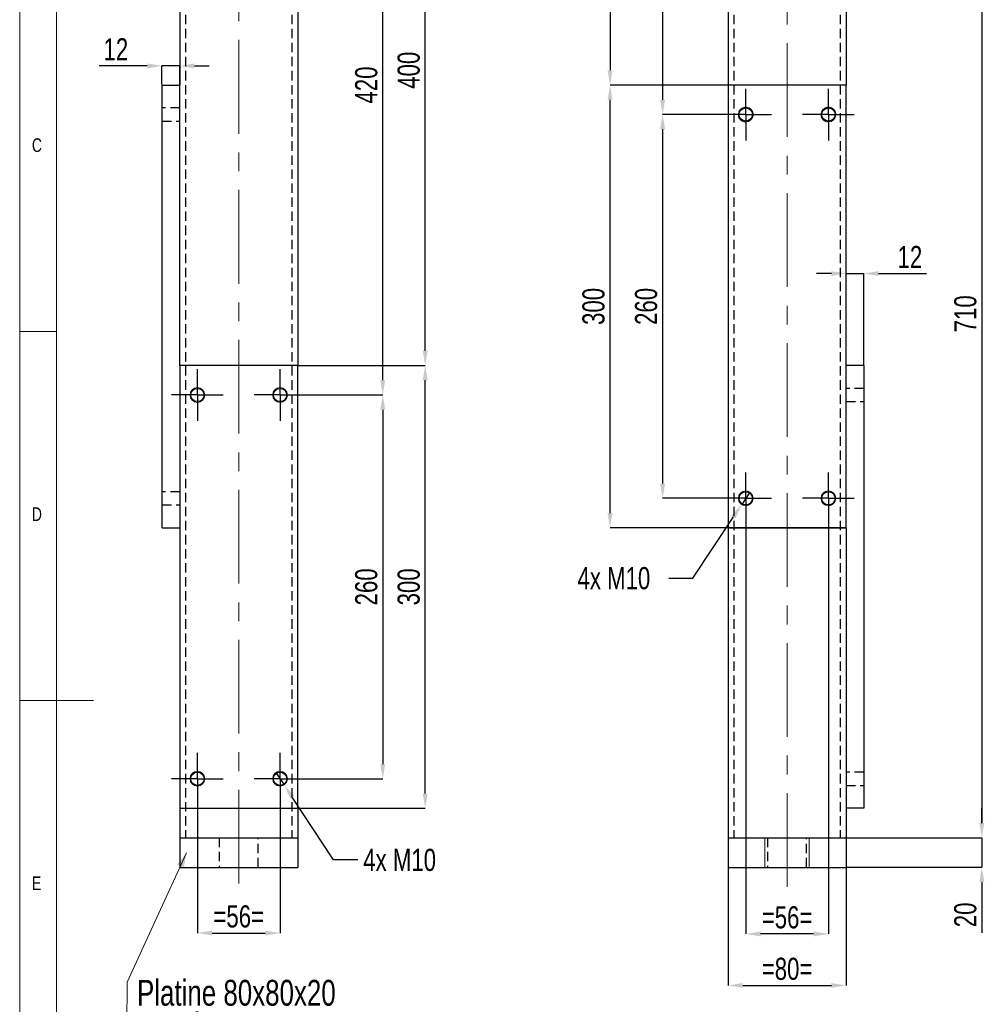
# Model space of a CAD drawing. Header units: millimetres. Extents: x 5 to 589, y 5 to 415.
# Tile 2 of 7: x 5 to 136, y 169 to 302. Entities that reach past the tile are written whole.
import ezdxf

# ---------------------------------------------------------------- set-up
doc = ezdxf.new("R2010")
doc.units = ezdxf.units.MM
doc.header["$PDSIZE"] = -1
doc.linetypes.add('CENTERX2', pattern=[20.32, 12.7, -2.54, 2.54, -2.54])
doc.linetypes.add('HIDDEN', pattern=[1.905, 1.27, -0.635])
for name, color, linetype in [('COTES', 1, 'Continuous'), ('NOTES', 6, 'Continuous'), ('TRAIT-FINS', 9, 'Continuous'), ('TRAIT-MIXTES', 3, 'CENTERX2'), ('TRAIT-TIRET', 2, 'HIDDEN')]:
    doc.layers.add(name, color=color, linetype=linetype)
doc.layers.add('TRAIT-FORT', color=4, linetype='Continuous', lineweight=25)
doc.styles.add('SLDTEXTSTYLE0', font='TXT', dxfattribs={"width": 0.75})
doc.dimstyles.new('SLDDIMSTYLE0', dxfattribs={"dimtxt": 3, "dimasz": 2, "dimexe": 0, "dimexo": 0.0625, "dimgap": 0.75, "dimtad": 0, "dimtih": 1, "dimtoh": 1, "dimlfac": 5, "dimrnd": 1e-09, "dimzin": 12, "dimdsep": 46, "dimtxsty": 'SLDTEXTSTYLE0', "dimblk1": 'NONE', "dimsah": 1, "dimcen": 0, "dimadec": 0, "dimazin": 3, "dimtfac": 1, "dimtmove": 0, "dimatfit": 3, "dimldrblk": 'NONE', "dimfxl": 1, "dimfrac": 2, "dimtolj": 1, "dimtzin": 12, "dimarcsym": 0})
doc.dimstyles.new('SLDDIMSTYLE1', dxfattribs={"dimtxt": 3, "dimasz": 2, "dimexe": 0, "dimexo": 0.0625, "dimgap": 0.75, "dimtad": 1, "dimlfac": 5, "dimrnd": 1e-09, "dimzin": 12, "dimdsep": 46, "dimtxsty": 'SLDTEXTSTYLE0', "dimsah": 1, "dimcen": 0.09, "dimadec": 0, "dimazin": 3, "dimtfac": 1, "dimtofl": 0, "dimtmove": 0, "dimatfit": 3, "dimfxl": 1, "dimfrac": 2, "dimtolj": 1, "dimtzin": 12, "dimarcsym": 0})
doc.dimstyles.new('SLDDIMSTYLE3', dxfattribs={"dimtxt": 3, "dimasz": 2, "dimexe": 0, "dimexo": 0.0625, "dimgap": 0.75, "dimtad": 1, "dimlfac": 5, "dimrnd": 1e-09, "dimzin": 12, "dimdsep": 46, "dimtxsty": 'SLDTEXTSTYLE0', "dimsah": 1, "dimcen": 0.09, "dimadec": 0, "dimazin": 3, "dimtfac": 1, "dimtmove": 0, "dimatfit": 0, "dimfxl": 1, "dimfrac": 2, "dimtolj": 1, "dimtzin": 12, "dimarcsym": 0})

# ---------------------------------------------------------------- blocks, each defined once
blk = doc.blocks.new('_D_7')
at = {"layer": 'COTES', "color": 0, "lineweight": -2, "transparency": 16777216}
for p, q in [((103.97, 238.22), (102.87, 236.56)), ((96.26, 226.57), (101.77, 234.89)), ((92.99, 226.57), (96.26, 226.57))]:
    blk.add_line(p, q, dxfattribs=at)
at = {"layer": 'COTES', "color": 0, "transparency": 16777216}
blk.add_solid([(101.49, 235.07), (102.05, 234.7), (102.87, 236.56)], dxfattribs=at)
at = {"layer": 'Defpoints', "color": 0, "transparency": 16777216}
for p in [(103.97, 238.22), (102.87, 236.56)]:
    blk.add_point(p, dxfattribs=at)
at = {"layer": 'COTES', "color": 0, "transparency": 16777216, "insert": (80.61, 228.07), "char_height": 3, "attachment_point": 1, "style": 'SLDTEXTSTYLE0'}
blk.add_mtext('\\A1;4x M10', dxfattribs=at)
blk = doc.blocks.new('_None')
blk = doc.blocks.new('_D_8')
at = {"layer": 'COTES', "color": 0, "lineweight": -2, "transparency": 16777216}
for p, q in [((94.96, 335.39), (92.15, 335.39)), ((92.15, 333.39), (92.15, 291.39)), ((103.36, 289.39), (92.15, 289.39))]:
    blk.add_line(p, q, dxfattribs=at)
at = {"layer": 'COTES', "color": 0, "transparency": 16777216}
for points in [[(91.82, 333.39), (92.49, 333.39), (92.15, 335.39)], [(91.82, 291.39), (92.49, 291.39), (92.15, 289.39)]]:
    blk.add_solid(points, dxfattribs=at)
at = {"layer": 'Defpoints', "color": 0, "transparency": 16777216}
for p in [(95.02, 335.39), (92.15, 289.39), (103.42, 289.39)]:
    blk.add_point(p, dxfattribs=at)
at = {"layer": 'COTES', "color": 0, "transparency": 16777216, "insert": (88.4, 312.39), "char_height": 3, "attachment_point": 2, "rotation": 90, "style": 'SLDTEXTSTYLE0'}
blk.add_mtext('\\A1;230', dxfattribs=at)
blk = doc.blocks.new('_D_9')
at = {"layer": 'COTES', "color": 0, "lineweight": -2, "transparency": 16777216}
for p, q in [((103.36, 289.39), (92.15, 289.39)), ((92.15, 287.39), (92.15, 239.39)), ((103.36, 237.39), (92.15, 237.39))]:
    blk.add_line(p, q, dxfattribs=at)
at = {"layer": 'COTES', "color": 0, "transparency": 16777216}
for points in [[(91.82, 287.39), (92.49, 287.39), (92.15, 289.39)], [(91.82, 239.39), (92.49, 239.39), (92.15, 237.39)]]:
    blk.add_solid(points, dxfattribs=at)
at = {"layer": 'Defpoints', "color": 0, "transparency": 16777216}
for p in [(103.42, 289.39), (92.15, 237.39), (103.42, 237.39)]:
    blk.add_point(p, dxfattribs=at)
at = {"layer": 'COTES', "color": 0, "transparency": 16777216, "insert": (88.4, 263.39), "char_height": 3, "attachment_point": 2, "rotation": 90, "style": 'SLDTEXTSTYLE0'}
blk.add_mtext('\\A1;260', dxfattribs=at)
blk = doc.blocks.new('_D_10')
at = {"layer": 'COTES', "color": 0, "lineweight": -2, "transparency": 16777216}
for p, q in [((94.96, 335.39), (85.02, 335.39)), ((85.02, 333.39), (85.02, 295.39)), ((100.96, 293.39), (85.02, 293.39))]:
    blk.add_line(p, q, dxfattribs=at)
at = {"layer": 'COTES', "color": 0, "transparency": 16777216}
for points in [[(84.69, 333.39), (85.36, 333.39), (85.02, 335.39)], [(84.69, 295.39), (85.36, 295.39), (85.02, 293.39)]]:
    blk.add_solid(points, dxfattribs=at)
at = {"layer": 'Defpoints', "color": 0, "transparency": 16777216}
for p in [(95.02, 335.39), (85.02, 293.39), (101.02, 293.39)]:
    blk.add_point(p, dxfattribs=at)
at = {"layer": 'COTES', "color": 0, "transparency": 16777216, "insert": (81.27, 314.39), "char_height": 3, "attachment_point": 2, "rotation": 90, "style": 'SLDTEXTSTYLE0'}
blk.add_mtext('\\A1;210', dxfattribs=at)
blk = doc.blocks.new('_D_11')
at = {"layer": 'COTES', "color": 0, "lineweight": -2, "transparency": 16777216}
for p, q in [((116.96, 293.39), (85.02, 293.39)), ((85.02, 235.39), (85.02, 291.39)), ((116.96, 233.39), (85.02, 233.39))]:
    blk.add_line(p, q, dxfattribs=at)
at = {"layer": 'COTES', "color": 0, "transparency": 16777216}
for points in [[(84.69, 291.39), (85.36, 291.39), (85.02, 293.39)], [(84.69, 235.39), (85.36, 235.39), (85.02, 233.39)]]:
    blk.add_solid(points, dxfattribs=at)
at = {"layer": 'Defpoints', "color": 0, "transparency": 16777216}
for p in [(85.02, 293.39), (117.02, 293.39), (117.02, 233.39)]:
    blk.add_point(p, dxfattribs=at)
at = {"layer": 'COTES', "color": 0, "transparency": 16777216, "insert": (81.27, 263.39), "char_height": 3, "attachment_point": 2, "rotation": 90, "style": 'SLDTEXTSTYLE0'}
blk.add_mtext('\\A1;300', dxfattribs=at)
blk = doc.blocks.new('_D_12')
at = {"layer": 'COTES', "color": 0, "lineweight": -2, "transparency": 16777216}
for p, q in [((101.02, 187.33), (101.02, 171.39)), ((117.02, 187.33), (117.02, 171.39)), ((103.02, 171.39), (115.02, 171.39))]:
    blk.add_line(p, q, dxfattribs=at)
at = {"layer": 'COTES', "color": 0, "transparency": 16777216}
for points in [[(103.02, 171.72), (103.02, 171.06), (101.02, 171.39)], [(115.02, 171.72), (115.02, 171.06), (117.02, 171.39)]]:
    blk.add_solid(points, dxfattribs=at)
at = {"layer": 'Defpoints', "color": 0, "transparency": 16777216}
for p in [(101.02, 187.39), (117.02, 187.39), (117.02, 171.39)]:
    blk.add_point(p, dxfattribs=at)
at = {"layer": 'COTES', "color": 0, "transparency": 16777216, "insert": (109.02, 175.14), "char_height": 3, "attachment_point": 2, "style": 'SLDTEXTSTYLE0'}
blk.add_mtext('\\A1;=80=', dxfattribs=at)
blk = doc.blocks.new('_D_13')
at = {"layer": 'COTES', "color": 0, "lineweight": -2, "transparency": 16777216}
for p, q in [((103.42, 237.33), (103.42, 178.37)), ((114.62, 237.33), (114.62, 178.37)), ((112.62, 178.37), (105.42, 178.37))]:
    blk.add_line(p, q, dxfattribs=at)
at = {"layer": 'COTES', "color": 0, "transparency": 16777216}
for points in [[(105.42, 178.7), (105.42, 178.03), (103.42, 178.37)], [(112.62, 178.7), (112.62, 178.03), (114.62, 178.37)]]:
    blk.add_solid(points, dxfattribs=at)
at = {"layer": 'Defpoints', "color": 0, "transparency": 16777216}
for p in [(103.42, 237.39), (114.62, 237.39), (103.42, 178.37)]:
    blk.add_point(p, dxfattribs=at)
at = {"layer": 'COTES', "color": 0, "transparency": 16777216, "insert": (109.02, 182.12), "char_height": 3, "attachment_point": 2, "style": 'SLDTEXTSTYLE0'}
blk.add_mtext('\\A1;=56=', dxfattribs=at)
blk = doc.blocks.new('_D_14')
at = {"layer": 'COTES', "color": 0, "lineweight": -2, "transparency": 16777216}
for p, q in [((115.02, 267.84), (113.02, 267.84)), ((117.02, 255.45), (117.02, 267.84)), ((117.02, 267.84), (119.42, 267.84)), ((119.42, 255.45), (119.42, 267.84)), ((121.42, 267.84), (127.92, 267.84))]:
    blk.add_line(p, q, dxfattribs=at)
at = {"layer": 'COTES', "color": 0, "transparency": 16777216}
for points in [[(115.02, 268.17), (115.02, 267.51), (117.02, 267.84)], [(121.42, 268.17), (121.42, 267.51), (119.42, 267.84)]]:
    blk.add_solid(points, dxfattribs=at)
at = {"layer": 'Defpoints', "color": 0, "transparency": 16777216}
for p in [(117.02, 267.84), (117.02, 255.39), (119.42, 255.39)]:
    blk.add_point(p, dxfattribs=at)
at = {"layer": 'COTES', "color": 0, "transparency": 16777216, "insert": (125.67, 271.59), "char_height": 3, "attachment_point": 2, "style": 'SLDTEXTSTYLE0'}
blk.add_mtext('\\A1;12', dxfattribs=at)
blk = doc.blocks.new('_D_15')
at = {"layer": 'COTES', "color": 0, "lineweight": -2, "transparency": 16777216}
for p, q in [((123.08, 333.39), (135.42, 333.39)), ((135.42, 331.39), (135.42, 193.39)), ((117.08, 191.39), (135.42, 191.39))]:
    blk.add_line(p, q, dxfattribs=at)
at = {"layer": 'COTES', "color": 0, "transparency": 16777216}
for points in [[(135.09, 331.39), (135.76, 331.39), (135.42, 333.39)], [(135.09, 193.39), (135.76, 193.39), (135.42, 191.39)]]:
    blk.add_solid(points, dxfattribs=at)
at = {"layer": 'Defpoints', "color": 0, "transparency": 16777216}
for p in [(123.02, 333.39), (117.02, 191.39), (135.42, 191.39)]:
    blk.add_point(p, dxfattribs=at)
at = {"layer": 'COTES', "color": 0, "transparency": 16777216, "insert": (131.67, 262.39), "char_height": 3, "attachment_point": 2, "rotation": 90, "style": 'SLDTEXTSTYLE0'}
blk.add_mtext('\\A1;710', dxfattribs=at)
blk = doc.blocks.new('_D_17')
at = {"layer": 'COTES', "color": 0, "lineweight": -2, "transparency": 16777216}
for p, q in [((135.42, 193.39), (135.42, 195.39)), ((117.08, 191.39), (135.42, 191.39)), ((135.42, 191.39), (135.42, 187.39)), ((117.08, 187.39), (135.42, 187.39)), ((135.42, 185.39), (135.42, 178.51))]:
    blk.add_line(p, q, dxfattribs=at)
at = {"layer": 'COTES', "color": 0, "transparency": 16777216}
for points in [[(135.09, 193.39), (135.76, 193.39), (135.42, 191.39)], [(135.09, 185.39), (135.76, 185.39), (135.42, 187.39)]]:
    blk.add_solid(points, dxfattribs=at)
at = {"layer": 'Defpoints', "color": 0, "transparency": 16777216}
for p in [(117.02, 191.39), (135.42, 191.39), (117.02, 187.39)]:
    blk.add_point(p, dxfattribs=at)
at = {"layer": 'COTES', "color": 0, "transparency": 16777216, "insert": (131.67, 180.95), "char_height": 3, "attachment_point": 2, "rotation": 90, "style": 'SLDTEXTSTYLE0'}
blk.add_mtext('\\A1;20', dxfattribs=at)
blk = doc.blocks.new('SW_CENTERMARKSYMBOL_4')
at = {"layer": 'TRAIT-MIXTES', "color": 0}
for p, q in [((0, 2.5), (0, 3.5)), ((0, 0), (0, 2.5)), ((-2.5, 0), (-3.5, 0)), ((0, 0), (-2.5, 0)), ((0, 0), (0, -2.5)), ((0, 0), (2.5, 0)), ((2.5, 0), (3.5, 0)), ((0, -2.5), (0, -3.5))]:
    blk.add_line(p, q, dxfattribs=at)
blk = doc.blocks.new('SW_CENTERMARKSYMBOL_5')
at = {"layer": 'TRAIT-MIXTES', "color": 0}
for p, q in [((0, 2.5), (0, 3.5)), ((0, 0), (0, 2.5)), ((-2.5, 0), (-3.5, 0)), ((0, 0), (-2.5, 0)), ((0, 0), (0, -2.5)), ((0, 0), (2.5, 0)), ((2.5, 0), (3.5, 0)), ((0, -2.5), (0, -3.5))]:
    blk.add_line(p, q, dxfattribs=at)
blk = doc.blocks.new('SW_CENTERMARKSYMBOL_6')
at = {"layer": 'TRAIT-MIXTES', "color": 0}
for p, q in [((0, 2.5), (0, 3.5)), ((0, 0), (0, 2.5)), ((-2.5, 0), (-3.5, 0)), ((0, 0), (-2.5, 0)), ((0, 0), (0, -2.5)), ((0, 0), (2.5, 0)), ((2.5, 0), (3.5, 0)), ((0, -2.5), (0, -3.5))]:
    blk.add_line(p, q, dxfattribs=at)
blk = doc.blocks.new('SW_CENTERMARKSYMBOL_7')
at = {"layer": 'TRAIT-MIXTES', "color": 0}
for p, q in [((0, 2.5), (0, 3.5)), ((0, 0), (0, 2.5)), ((-2.5, 0), (-3.5, 0)), ((0, 0), (-2.5, 0)), ((0, 0), (0, -2.5)), ((0, 0), (2.5, 0)), ((2.5, 0), (3.5, 0)), ((0, -2.5), (0, -3.5))]:
    blk.add_line(p, q, dxfattribs=at)
blk = doc.blocks.new('_D_26')
at = {"layer": 'COTES', "color": 0, "lineweight": -2, "transparency": 16777216}
for p, q in [((39.74, 200.22), (40.84, 198.55)), ((47.55, 188.4), (41.95, 196.89)), ((50.82, 188.4), (47.55, 188.4))]:
    blk.add_line(p, q, dxfattribs=at)
at = {"layer": 'COTES', "color": 0, "transparency": 16777216}
blk.add_solid([(42.22, 197.07), (41.67, 196.7), (40.84, 198.55)], dxfattribs=at)
at = {"layer": 'Defpoints', "color": 0, "transparency": 16777216}
for p in [(39.74, 200.22), (40.84, 198.55)]:
    blk.add_point(p, dxfattribs=at)
at = {"layer": 'COTES', "color": 0, "transparency": 16777216, "insert": (51.57, 189.9), "char_height": 3, "attachment_point": 1, "style": 'SLDTEXTSTYLE0'}
blk.add_mtext('\\A1;4x M10', dxfattribs=at)
blk = doc.blocks.new('_D_27')
at = {"layer": 'COTES', "color": 0, "lineweight": -2, "transparency": 16777216}
for p, q in [((29.09, 199.33), (29.09, 178.49)), ((40.29, 199.33), (40.29, 178.49)), ((31.09, 178.49), (38.29, 178.49))]:
    blk.add_line(p, q, dxfattribs=at)
at = {"layer": 'COTES', "color": 0, "transparency": 16777216}
for points in [[(31.09, 178.82), (31.09, 178.15), (29.09, 178.49)], [(38.29, 178.82), (38.29, 178.15), (40.29, 178.49)]]:
    blk.add_solid(points, dxfattribs=at)
at = {"layer": 'Defpoints', "color": 0, "transparency": 16777216}
for p in [(29.09, 199.39), (40.29, 199.39), (40.29, 178.49)]:
    blk.add_point(p, dxfattribs=at)
at = {"layer": 'COTES', "color": 0, "transparency": 16777216, "insert": (34.69, 182.24), "char_height": 3, "attachment_point": 2, "style": 'SLDTEXTSTYLE0'}
blk.add_mtext('\\A1;=56=', dxfattribs=at)
blk = doc.blocks.new('_D_28')
at = {"layer": 'COTES', "color": 0, "lineweight": -2, "transparency": 16777216}
for p, q in [((48.75, 335.39), (59.97, 335.39)), ((59.97, 257.39), (59.97, 333.39)), ((42.75, 255.39), (59.97, 255.39))]:
    blk.add_line(p, q, dxfattribs=at)
at = {"layer": 'COTES', "color": 0, "transparency": 16777216}
for points in [[(59.63, 333.39), (60.3, 333.39), (59.97, 335.39)], [(59.63, 257.39), (60.3, 257.39), (59.97, 255.39)]]:
    blk.add_solid(points, dxfattribs=at)
at = {"layer": 'Defpoints', "color": 0, "transparency": 16777216}
for p in [(48.69, 335.39), (59.97, 335.39), (42.69, 255.39)]:
    blk.add_point(p, dxfattribs=at)
at = {"layer": 'COTES', "color": 0, "transparency": 16777216, "insert": (56.22, 295.39), "char_height": 3, "attachment_point": 2, "rotation": 90, "style": 'SLDTEXTSTYLE0'}
blk.add_mtext('\\A1;400', dxfattribs=at)
blk = doc.blocks.new('_D_29')
at = {"layer": 'COTES', "color": 0, "lineweight": -2, "transparency": 16777216}
for p, q in [((42.75, 255.39), (59.97, 255.39)), ((59.97, 197.39), (59.97, 253.39)), ((42.75, 195.39), (59.97, 195.39))]:
    blk.add_line(p, q, dxfattribs=at)
at = {"layer": 'COTES', "color": 0, "transparency": 16777216}
for points in [[(59.63, 253.39), (60.3, 253.39), (59.97, 255.39)], [(59.63, 197.39), (60.3, 197.39), (59.97, 195.39)]]:
    blk.add_solid(points, dxfattribs=at)
at = {"layer": 'Defpoints', "color": 0, "transparency": 16777216}
for p in [(42.69, 255.39), (59.97, 255.39), (42.69, 195.39)]:
    blk.add_point(p, dxfattribs=at)
at = {"layer": 'COTES', "color": 0, "transparency": 16777216, "insert": (56.22, 225.39), "char_height": 3, "attachment_point": 2, "rotation": 90, "style": 'SLDTEXTSTYLE0'}
blk.add_mtext('\\A1;300', dxfattribs=at)
blk = doc.blocks.new('_D_30')
at = {"layer": 'COTES', "color": 0, "lineweight": -2, "transparency": 16777216}
for p, q in [((40.35, 251.39), (54.22, 251.39)), ((54.22, 249.39), (54.22, 201.39)), ((40.35, 199.39), (54.22, 199.39))]:
    blk.add_line(p, q, dxfattribs=at)
at = {"layer": 'COTES', "color": 0, "transparency": 16777216}
for points in [[(53.88, 249.39), (54.55, 249.39), (54.22, 251.39)], [(53.88, 201.39), (54.55, 201.39), (54.22, 199.39)]]:
    blk.add_solid(points, dxfattribs=at)
at = {"layer": 'Defpoints', "color": 0, "transparency": 16777216}
for p in [(40.29, 251.39), (40.29, 199.39), (54.22, 199.39)]:
    blk.add_point(p, dxfattribs=at)
at = {"layer": 'COTES', "color": 0, "transparency": 16777216, "insert": (50.47, 225.39), "char_height": 3, "attachment_point": 2, "rotation": 90, "style": 'SLDTEXTSTYLE0'}
blk.add_mtext('\\A1;260', dxfattribs=at)
blk = doc.blocks.new('_D_31')
at = {"layer": 'COTES', "color": 0, "lineweight": -2, "transparency": 16777216}
for p, q in [((48.75, 335.39), (54.22, 335.39)), ((54.22, 253.39), (54.22, 333.39)), ((40.35, 251.39), (54.22, 251.39))]:
    blk.add_line(p, q, dxfattribs=at)
at = {"layer": 'COTES', "color": 0, "transparency": 16777216}
for points in [[(53.88, 333.39), (54.55, 333.39), (54.22, 335.39)], [(53.88, 253.39), (54.55, 253.39), (54.22, 251.39)]]:
    blk.add_solid(points, dxfattribs=at)
at = {"layer": 'Defpoints', "color": 0, "transparency": 16777216}
for p in [(48.69, 335.39), (54.22, 335.39), (40.29, 251.39)]:
    blk.add_point(p, dxfattribs=at)
at = {"layer": 'COTES', "color": 0, "transparency": 16777216, "insert": (50.47, 293.39), "char_height": 3, "attachment_point": 2, "rotation": 90, "style": 'SLDTEXTSTYLE0'}
blk.add_mtext('\\A1;420', dxfattribs=at)
blk = doc.blocks.new('_D_32')
at = {"layer": 'COTES', "color": 0, "lineweight": -2, "transparency": 16777216}
for p, q in [((22.29, 295.98), (15.79, 295.98)), ((24.29, 293.45), (24.29, 295.98)), ((26.69, 295.98), (24.29, 295.98)), ((26.69, 293.45), (26.69, 295.98)), ((28.69, 295.98), (30.69, 295.98))]:
    blk.add_line(p, q, dxfattribs=at)
at = {"layer": 'COTES', "color": 0, "transparency": 16777216}
for points in [[(22.29, 296.31), (22.29, 295.64), (24.29, 295.98)], [(28.69, 296.31), (28.69, 295.64), (26.69, 295.98)]]:
    blk.add_solid(points, dxfattribs=at)
at = {"layer": 'Defpoints', "color": 0, "transparency": 16777216}
for p in [(26.69, 295.98), (24.29, 293.39), (26.69, 293.39)]:
    blk.add_point(p, dxfattribs=at)
at = {"layer": 'COTES', "color": 0, "transparency": 16777216, "insert": (18.04, 299.73), "char_height": 3, "attachment_point": 2, "style": 'SLDTEXTSTYLE0'}
blk.add_mtext('\\A1;12', dxfattribs=at)
blk = doc.blocks.new('SW_NOTE_10')
at = {"layer": 'NOTES', "color": 0}
for p, q in [((-0.1, -4.61), (37.76, -4.61)), ((37.76, -4.61), (-0.1, -4.61)), ((-0.1, -4.61), (37.76, -4.61)), ((37.76, -4.61), (-0.1, -4.61)), ((-0.1, -4.61), (37.76, -4.61)), ((37.76, -4.61), (-0.1, -4.61))]:
    blk.add_line(p, q, dxfattribs=at)
at = {"layer": 'NOTES', "color": 0, "char_height": 3.5, "attachment_point": 1, "style": 'SLDTEXTSTYLE0'}
for s, insert in [('Platine 80x80x20', (1.31, 4.51)), ('percée M30', (1.31, -0.01))]:
    blk.add_mtext(s, dxfattribs=dict(at, insert=insert))
blk = doc.blocks.new('SW_CENTERMARKSYMBOL_13')
at = {"layer": 'TRAIT-MIXTES', "color": 0}
for p, q in [((0, 2.5), (0, 3.5)), ((0, 0), (0, 2.5)), ((-2.5, 0), (-3.5, 0)), ((0, 0), (-2.5, 0)), ((0, 0), (0, -2.5)), ((0, 0), (2.5, 0)), ((2.5, 0), (3.5, 0)), ((0, -2.5), (0, -3.5))]:
    blk.add_line(p, q, dxfattribs=at)
blk = doc.blocks.new('SW_CENTERMARKSYMBOL_14')
at = {"layer": 'TRAIT-MIXTES', "color": 0}
for p, q in [((0, 2.5), (0, 3.5)), ((0, 0), (0, 2.5)), ((-2.5, 0), (-3.5, 0)), ((0, 0), (-2.5, 0)), ((0, 0), (0, -2.5)), ((0, 0), (2.5, 0)), ((2.5, 0), (3.5, 0)), ((0, -2.5), (0, -3.5))]:
    blk.add_line(p, q, dxfattribs=at)
blk = doc.blocks.new('SW_CENTERMARKSYMBOL_15')
at = {"layer": 'TRAIT-MIXTES', "color": 0}
for p, q in [((0, 2.5), (0, 3.5)), ((0, 0), (0, 2.5)), ((-2.5, 0), (-3.5, 0)), ((0, 0), (-2.5, 0)), ((0, 0), (0, -2.5)), ((0, 0), (2.5, 0)), ((2.5, 0), (3.5, 0)), ((0, -2.5), (0, -3.5))]:
    blk.add_line(p, q, dxfattribs=at)
blk = doc.blocks.new('SW_CENTERMARKSYMBOL_16')
at = {"layer": 'TRAIT-MIXTES', "color": 0}
for p, q in [((0, 2.5), (0, 3.5)), ((0, 0), (0, 2.5)), ((-2.5, 0), (-3.5, 0)), ((0, 0), (-2.5, 0)), ((0, 0), (0, -2.5)), ((0, 0), (2.5, 0)), ((2.5, 0), (3.5, 0)), ((0, -2.5), (0, -3.5))]:
    blk.add_line(p, q, dxfattribs=at)

msp = doc.modelspace()

# ---------------------------------------------------------------- linework, layer by layer
at = {"lineweight": 18}
for p, q in [((5, 415), (5, 5)), ((10, 410), (10, 10)), ((10, 260), (5, 260)), ((5, 210), (15, 210)), ((27.616, 189.3506), (19.5549, 171.8126)), ((19.5549, 171.8126), (19.4969, 163.0189))]:
    msp.add_line(p, q, dxfattribs=at)
msp.add_solid([(27.616, 189.3506), (26.3264, 187.7422), (27.235, 187.3246)], dxfattribs=at)
at = {"layer": 'TRAIT-FINS', "lineweight": 18}
for p, q in [((119.4225, 252.3892), (119.4225, 250.3892)), ((119.4225, 252.3892), (119.4225, 250.3892)), ((106.0225, 191.3892), (106.0225, 187.3892)), ((112.0225, 191.3892), (112.0225, 187.3892))]:
    msp.add_line(p, q, dxfattribs=at)
for centre in [(103.4225, 289.3892), (114.6225, 289.3892), (29.0925, 251.3892), (40.2925, 251.3892), (103.4225, 237.3892), (114.6225, 237.3892), (29.0925, 199.3892), (40.2925, 199.3892)]:
    msp.add_circle(centre, 1, dxfattribs=at)
for centre in [(103.4225, 289.3892), (114.6225, 289.3892)]:
    msp.add_arc(centre, 1, 255, 195, dxfattribs=at)
at = {"layer": 'TRAIT-FORT', "lineweight": 25}
for p, q in [((26.6925, 333.3892), (26.6925, 293.3892)), ((42.6925, 333.3892), (42.6925, 255.3892)), ((101.0225, 333.3892), (101.0225, 293.3892)), ((117.0225, 333.3892), (117.0225, 293.3892)), ((24.2925, 233.3892), (24.2925, 293.3892)), ((24.2925, 293.3892), (26.6925, 293.3892)), ((26.6925, 255.3892), (26.6925, 293.3892)), ((101.0225, 293.3892), (101.0225, 233.3892)), ((117.0225, 293.3892), (101.0225, 293.3892)), ((117.0225, 233.3892), (117.0225, 293.3892)), ((26.6925, 255.3892), (26.6925, 195.3892)), ((42.6925, 255.3892), (26.6925, 255.3892)), ((42.6925, 195.3892), (42.6925, 255.3892)), ((119.4225, 255.3892), (117.0225, 255.3892)), ((119.4225, 255.3892), (119.4225, 195.3892)), ((24.2925, 233.3892), (26.6925, 233.3892)), ((101.0225, 233.3892), (101.0225, 191.3892)), ((101.0225, 233.3892), (117.0225, 233.3892)), ((117.0225, 233.3892), (117.0225, 195.3892)), ((26.6925, 195.3892), (26.6925, 191.3892)), ((26.6925, 195.3892), (42.6925, 195.3892)), ((42.6925, 195.3892), (42.6925, 191.3892)), ((117.0225, 195.3892), (117.0225, 191.3892)), ((119.4225, 195.3892), (117.0225, 195.3892)), ((26.6925, 191.3892), (26.6925, 187.3892)), ((26.6925, 191.3892), (42.6925, 191.3892)), ((28.2925, 191.3892), (41.0925, 191.3892)), ((42.6925, 191.3892), (42.6925, 187.3892)), ((101.0225, 191.3892), (101.0225, 187.3892)), ((101.0225, 191.3892), (117.0225, 191.3892)), ((102.6225, 191.3892), (115.4225, 191.3892)), ((117.0225, 191.3892), (117.0225, 187.3892)), ((26.6925, 187.3892), (42.6925, 187.3892)), ((101.0225, 187.3892), (117.0225, 187.3892))]:
    msp.add_line(p, q, dxfattribs=at)
for centre in [(103.4225, 289.3892), (114.6225, 289.3892), (29.0925, 251.3892), (40.2925, 251.3892), (103.4225, 237.3892), (114.6225, 237.3892), (29.0925, 199.3892), (40.2925, 199.3892)]:
    msp.add_circle(centre, 0.9, dxfattribs=at)
at = {"layer": 'TRAIT-MIXTES', "lineweight": 18}
for p, q in [((34.6925, 185.1935), (34.6925, 342.2743)), ((109.0225, 184.7476), (109.0225, 338.6793))]:
    msp.add_line(p, q, dxfattribs=at)
at = {"layer": 'TRAIT-TIRET'}
for p, q in [((27.4925, 333.3892), (27.4925, 191.3892)), ((41.8925, 333.3892), (41.8925, 191.3892)), ((101.8225, 333.3892), (101.8225, 191.3892)), ((116.2225, 333.3892), (116.2225, 191.3892)), ((26.6925, 290.2892), (24.2925, 290.2892)), ((24.2925, 288.4892), (26.6925, 288.4892)), ((119.4225, 252.2892), (117.0225, 252.2892)), ((117.0225, 250.4892), (119.4225, 250.4892)), ((26.6925, 238.2892), (24.2925, 238.2892)), ((24.2925, 236.4892), (26.6925, 236.4892)), ((119.4225, 200.2892), (117.0225, 200.2892)), ((117.0225, 198.4892), (119.4225, 198.4892)), ((32.0425, 191.3892), (32.0425, 187.3892)), ((37.3425, 187.3892), (37.3425, 191.3892)), ((106.3725, 191.3892), (106.3725, 187.3892)), ((111.6725, 187.3892), (111.6725, 191.3892))]:
    msp.add_line(p, q, dxfattribs=at)

# ---------------------------------------------------------------- block references
at = {"layer": 'NOTES'}
msp.add_blockref('SW_NOTE_10', (19.5946, 167.6331), dxfattribs=at)
at = {"layer": 'TRAIT-MIXTES'}
for name, p in [('SW_CENTERMARKSYMBOL_6', (103.4225, 289.3892)), ('SW_CENTERMARKSYMBOL_7', (114.6225, 289.3892)), ('SW_CENTERMARKSYMBOL_13', (29.0925, 251.3892)), ('SW_CENTERMARKSYMBOL_14', (40.2925, 251.3892)), ('SW_CENTERMARKSYMBOL_4', (103.4225, 237.3892)), ('SW_CENTERMARKSYMBOL_5', (114.6225, 237.3892)), ('SW_CENTERMARKSYMBOL_16', (29.0925, 199.3892)), ('SW_CENTERMARKSYMBOL_15', (40.2925, 199.3892))]:
    msp.add_blockref(name, p, dxfattribs=at)

# ---------------------------------------------------------------- texts
at = {"layer": 'NOTES', "char_height": 1.8521, "attachment_point": 1, "style": 'SLDTEXTSTYLE0'}
for s, insert in [('C', (6.6667, 286.168)), ('D', (6.6667, 236.168)), ('E', (6.6667, 186.168))]:
    msp.add_mtext(s, dxfattribs=dict(at, insert=insert))

# ---------------------------------------------------------------- dimensions: what is measured, and where the dimension line sits
at = {"layer": 'COTES'}
for base, p1, p2, dimstyle, picture, middle in [((54.2161, 335.3892), (40.2925, 251.3892), (48.6925, 335.3892), 'SLDDIMSTYLE1', '_D_31', (54.2161, 293.3892)), ((59.9678, 335.3892), (42.6925, 255.3892), (48.6925, 335.3892), 'SLDDIMSTYLE1', '_D_28', (59.9678, 295.3892)), ((85.0225, 293.3892), (95.0225, 335.3892), (101.0225, 293.3892), 'SLDDIMSTYLE1', '_D_10', (85.0225, 314.3892)), ((92.1534, 289.3892), (95.0225, 335.3892), (103.4225, 289.3892), 'SLDDIMSTYLE1', '_D_8', (92.1534, 312.3892)), ((135.4225, 191.3892), (123.0225, 333.3892), (117.0225, 191.3892), 'SLDDIMSTYLE1', '_D_15', (135.4225, 262.3892)), ((85.0225, 293.3892), (117.0225, 233.3892), (117.0225, 293.3892), 'SLDDIMSTYLE1', '_D_11', (85.0225, 263.3892)), ((92.1534, 237.3892), (103.4225, 289.3892), (103.4225, 237.3892), 'SLDDIMSTYLE1', '_D_9', (92.1534, 263.3892)), ((59.9678, 255.3892), (42.6925, 195.3892), (42.6925, 255.3892), 'SLDDIMSTYLE1', '_D_29', (59.9678, 225.3892)), ((54.2161, 199.3892), (40.2925, 251.3892), (40.2925, 199.3892), 'SLDDIMSTYLE1', '_D_30', (54.2161, 225.3892)), ((135.4225, 191.3892), (117.0225, 187.3892), (117.0225, 191.3892), 'SLDDIMSTYLE3', '_D_17', (135.4225, 180.9517))]:
    dim = msp.add_linear_dim(base=base, p1=p1, p2=p2, angle=90, dimstyle=dimstyle, dxfattribs=at)
    dim.commit()
    dim.dimension.update_dxf_attribs({"geometry": picture, "text_midpoint": middle, "dimtype": 160})
for base, p1, p2, picture, middle in [((26.6925, 295.9758), (24.2925, 293.3892), (26.6925, 293.3892), '_D_32', (18.0425, 295.9758)), ((117.0225, 267.8409), (119.4225, 255.3892), (117.0225, 255.3892), '_D_14', (125.6725, 267.8409))]:
    dim = msp.add_linear_dim(base=base, p1=p1, p2=p2, dimstyle='SLDDIMSTYLE3', dxfattribs=at)
    dim.commit()
    dim.dimension.update_dxf_attribs({"geometry": picture, "text_midpoint": middle, "dimtype": 160})
for p1, p2, picture, middle in [((103.9741, 238.2233), (102.8709, 236.5551), '_D_7', (86.4255, 226.5651)), ((39.7415, 200.2237), (40.8435, 198.5547), '_D_26', (57.385, 188.3997))]:
    dim = msp.add_diameter_dim_2p(p1=p1, p2=p2, text='4x M<>', dimstyle='SLDDIMSTYLE0', override={"dimpost": '<>'}, dxfattribs=at)
    dim.commit()
    dim.dimension.update_dxf_attribs({"geometry": picture, "text_midpoint": middle, "dimtype": 163})
for base, p1, p2, picture, middle in [((103.4225, 178.3669), (114.6225, 237.3892), (103.4225, 237.3892), '_D_13', (109.0225, 178.3669)), ((40.2925, 178.4871), (29.0925, 199.3892), (40.2925, 199.3892), '_D_27', (34.6925, 178.4871)), ((117.0225, 171.3892), (101.0225, 187.3892), (117.0225, 187.3892), '_D_12', (109.0225, 171.3892))]:
    dim = msp.add_linear_dim(base=base, p1=p1, p2=p2, text='=<>=', dimstyle='SLDDIMSTYLE1', dxfattribs=at)
    dim.commit()
    dim.dimension.update_dxf_attribs({"geometry": picture, "text_midpoint": middle, "dimtype": 160})

doc.saveas('drawing.dxf')
